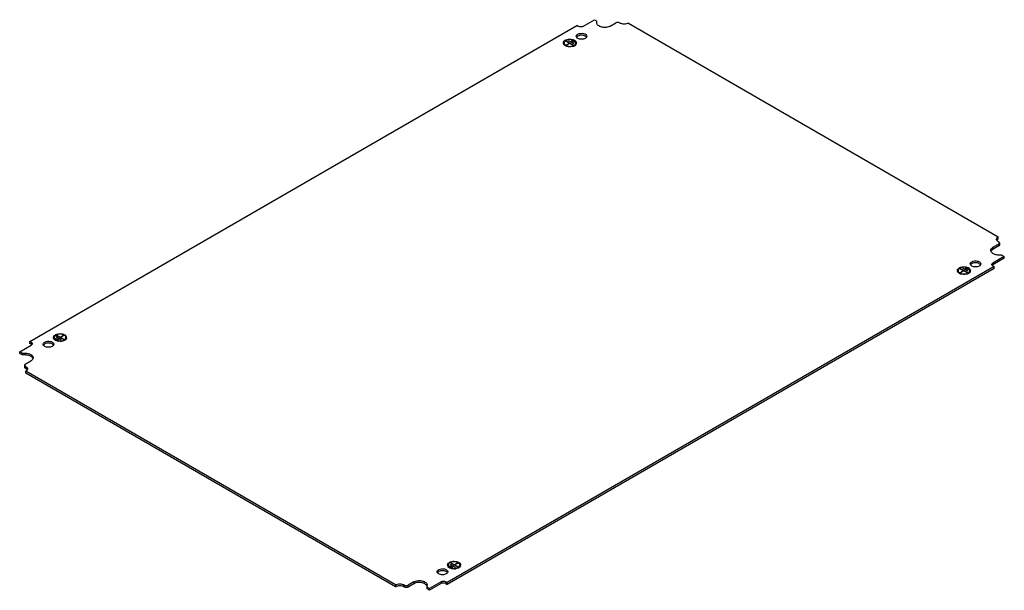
# Model space of a CAD drawing. Header units: millimetres. Extents: x 111 to 862, y 462 to 897.
import ezdxf

# ---------------------------------------------------------------- set-up
doc = ezdxf.new("R2010")
doc.units = ezdxf.units.MM
doc.header["$LTSCALE"] = 88.359088
doc.layers.get('0').update_dxf_attribs({"linetype": 'CONTINUOUS'})

msp = doc.modelspace()

# ---------------------------------------------------------------- linework, layer by layer
at = {"color": 7, "linetype": 'CONTINUOUS'}
for p, q in [((540.76, 891.82), (549.59, 896.92)), ((549.59, 896.92), (551.37, 895.89)), ((551.37, 894.47), (551.37, 895.89)), ((561.62, 892.02), (565.86, 894.47)), ((568.69, 894.47), (569.04, 894.27)), ((575.4, 894.27), (857.54, 731.38)), ((118.97, 651.57), (536.16, 892.43)), ((537.22, 891.82), (536.16, 892.43)), ((526.36, 879.16), (526.36, 878.35)), ((527.67, 880.59), (528.03, 880.79)), ((530.33, 879.06), (527.67, 880.59)), ((527.85, 877.63), (530.33, 879.06)), ((528.03, 880.39), (528.03, 880.79)), ((528.03, 880.79), (533.68, 877.53)), ((530.68, 878.86), (528.2, 877.43)), ((529.97, 880.69), (530.33, 880.9)), ((533.51, 878.65), (529.97, 880.69)), ((530.33, 880.49), (530.33, 880.9)), ((530.33, 880.9), (533.86, 878.86)), ((530.33, 878.65), (530.33, 879.06)), ((533.33, 877.32), (530.68, 878.86)), ((532.09, 880.9), (532.45, 881.1)), ((533.86, 879.88), (532.09, 880.9)), ((532.45, 880.69), (532.45, 881.1)), ((532.45, 881.1), (534.22, 880.08)), ((533.86, 878.86), (533.51, 878.65)), ((534.22, 880.08), (533.86, 879.88)), ((535.36, 879.16), (535.36, 878.35)), ((528.2, 877.43), (527.85, 877.63)), ((533.68, 877.53), (533.33, 877.32)), ((857.54, 729.91), (857.54, 731.38)), ((857.89, 725.87), (853.65, 723.42)), ((857.89, 724.4), (853.65, 721.95)), ((853.65, 721.95), (853.65, 723.42)), ((857.54, 727.7), (857.89, 727.5)), ((858.48, 726.68), (857.89, 727.5)), ((857.89, 725.87), (858.48, 726.68)), ((857.89, 725.87), (857.89, 724.4)), ((858.48, 725.21), (857.89, 724.4)), ((858.48, 726.68), (858.48, 725.21)), ((862.14, 716.48), (853.3, 711.37)), ((862.14, 715.01), (853.3, 709.91)), ((860.36, 717.5), (857.89, 717.5)), ((860.36, 717.5), (862.14, 716.48)), ((862.14, 715.01), (862.14, 716.48)), ((854.36, 708.72), (437.17, 467.86)), ((854.36, 707.25), (437.17, 466.39)), ((828.2, 707.09), (828.55, 707.29)), ((830.85, 705.56), (828.2, 707.09)), ((828.55, 707.29), (834.21, 704.03)), ((828.55, 706.88), (828.55, 707.29)), ((830.49, 707.19), (830.85, 707.39)), ((834.03, 705.15), (830.49, 707.19)), ((830.85, 707.39), (834.38, 705.35)), ((830.85, 706.99), (830.85, 707.39)), ((832.62, 707.39), (832.97, 707.6)), ((834.38, 706.37), (832.62, 707.39)), ((832.97, 707.6), (834.74, 706.58)), ((832.97, 707.19), (832.97, 707.6)), ((834.74, 706.58), (834.38, 706.37)), ((852.57, 710.35), (853.3, 711.37)), ((853.3, 709.91), (853.3, 711.37)), ((853.3, 709.33), (854.36, 708.72)), ((854.36, 707.25), (854.36, 708.72)), ((826.88, 705.66), (826.88, 704.84)), ((828.37, 704.13), (830.85, 705.56)), ((828.73, 703.92), (828.37, 704.13)), ((831.2, 705.35), (828.73, 703.92)), ((830.85, 705.15), (830.85, 705.56)), ((833.85, 703.82), (831.2, 705.35)), ((834.21, 704.03), (833.85, 703.82)), ((834.38, 705.35), (834.03, 705.15)), ((835.88, 705.66), (835.88, 704.84)), ((137.45, 654.63), (137.45, 653.81)), ((138.59, 653.71), (138.94, 653.91)), ((140.36, 652.69), (138.59, 653.71)), ((138.94, 654.93), (139.3, 655.14)), ((142.48, 652.89), (138.94, 654.93)), ((138.94, 653.5), (138.94, 653.91)), ((138.94, 653.91), (140.71, 652.89)), ((139.12, 656.26), (139.47, 656.46)), ((144.78, 652.99), (139.12, 656.26)), ((139.3, 654.73), (139.3, 655.14)), ((139.3, 655.14), (142.83, 653.1)), ((139.47, 656.06), (139.47, 656.46)), ((139.47, 656.46), (142.13, 654.93)), ((142.13, 654.93), (144.6, 656.36)), ((142.13, 654.53), (142.13, 654.93)), ((144.95, 656.16), (142.48, 654.73)), ((142.48, 654.32), (142.48, 654.73)), ((142.48, 654.73), (145.13, 653.2)), ((144.6, 655.95), (144.6, 656.36)), ((144.6, 656.36), (144.95, 656.16)), ((146.45, 654.63), (146.45, 653.81)), ((111.19, 643.81), (120.03, 648.91)), ((118.97, 650.1), (118.97, 651.57)), ((120.03, 650.95), (118.97, 651.57)), ((120.03, 649.48), (118.97, 650.1)), ((120.03, 650.95), (120.03, 649.48)), ((120.03, 650.95), (120.76, 649.93)), ((140.71, 652.89), (140.36, 652.69)), ((142.83, 653.1), (142.48, 652.89)), ((145.13, 653.2), (144.78, 652.99)), ((111.19, 642.34), (111.19, 643.81)), ((112.97, 642.78), (111.19, 643.81)), ((112.97, 641.31), (111.19, 642.34)), ((112.97, 641.31), (112.97, 642.78)), ((112.97, 642.78), (115.43, 642.78)), ((115.43, 641.31), (112.97, 641.31)), ((115.43, 642.78), (115.43, 641.31)), ((115.43, 634.42), (114.85, 633.6)), ((114.85, 633.6), (114.85, 632.13)), ((114.85, 633.6), (115.43, 632.79)), ((115.43, 634.42), (119.68, 636.87)), ((115.43, 631.32), (115.43, 632.79)), ((115.79, 632.58), (115.43, 632.79)), ((115.79, 631.11), (115.43, 631.32)), ((115.79, 632.58), (115.79, 631.11)), ((115.79, 627.44), (115.79, 628.91)), ((397.92, 466.02), (115.79, 628.91)), ((397.92, 464.55), (115.79, 627.44)), ((437.97, 481.12), (437.97, 480.31)), ((439.47, 481.43), (439.82, 481.64)), ((443, 479.39), (439.47, 481.43)), ((439.64, 482.76), (440, 482.96)), ((445.3, 479.49), (439.64, 482.76)), ((439.82, 481.64), (443.35, 479.59)), ((439.82, 481.23), (439.82, 481.64)), ((440, 482.96), (442.65, 481.43)), ((440, 482.55), (440, 482.96)), ((442.65, 481.43), (445.12, 482.86)), ((442.65, 481.02), (442.65, 481.43)), ((445.48, 482.66), (443, 481.23)), ((443, 481.23), (445.65, 479.7)), ((443, 480.82), (443, 481.23)), ((445.12, 482.86), (445.48, 482.66)), ((445.12, 482.45), (445.12, 482.86)), ((446.97, 481.12), (446.97, 480.31)), ((439.11, 480.21), (439.47, 480.41)), ((440.88, 479.19), (439.11, 480.21)), ((439.47, 480.41), (441.23, 479.39)), ((439.47, 480), (439.47, 480.41)), ((441.23, 479.39), (440.88, 479.19)), ((443.35, 479.59), (443, 479.39)), ((445.65, 479.7), (445.3, 479.49)), ((397.92, 466.02), (397.92, 464.55)), ((404.64, 465.82), (404.29, 466.02)), ((404.29, 464.55), (404.29, 466.02)), ((404.64, 465.82), (404.64, 464.35)), ((411.71, 468.27), (407.47, 465.82)), ((411.71, 466.8), (407.47, 464.35)), ((407.47, 464.35), (407.47, 465.82)), ((411.71, 468.27), (411.71, 466.8)), ((421.95, 462.92), (421.95, 465.82)), ((432.57, 468.47), (423.73, 463.37)), ((432.57, 467), (423.73, 461.9)), ((432.57, 468.47), (432.57, 467)), ((436.11, 468.47), (437.17, 467.86)), ((436.11, 467), (436.11, 468.47)), ((436.11, 467), (437.17, 466.39)), ((437.17, 466.39), (437.17, 467.86)), ((404.64, 464.35), (404.29, 464.55)), ((423.73, 463.37), (421.95, 464.39)), ((423.73, 461.9), (421.95, 462.92)), ((423.73, 461.9), (423.73, 463.37))]:
    msp.add_line(p, q, dxfattribs=at)
for centre, radius, start, end in [((527.54, 879.16), 1.69, 168.68577, 187.40616), ((527.62, 878.33), 1.76, 163.78568, 168.48765), ((527.87, 879.16), 1.51, 171.51674, 180.02684), ((529.11, 878.3), 3.05, 130.29311, 132.97334), ((529.52, 877.38), 4.41, 119.96965, 123.807), ((529.71, 877.07), 4.78, 118.16005, 119.9897), ((529.83, 876.85), 5.03, 117.12259, 118.16685), ((529.87, 877.18), 4.41, 116.78167, 119.96927), ((530.84, 874.24), 7.52, 95.59611, 97.29119), ((530.85, 874.1), 7.66, 91.97497, 95.59319), ((531.04, 875.13), 6.61, 75.32471, 76.43835), ((532.86, 878.28), 3.29, 44.8143, 50.82567), ((533.85, 879.16), 1.51, 351.51674, 0.02684), ((533.85, 878.24), 2.02, 22.15806, 29.11193), ((534.05, 879.19), 1.8, 339.62019, 348.61975), ((534.17, 879.16), 1.69, 348.683, 7.40616), ((527.86, 879.26), 2.02, 202.03172, 209.06234), ((530.24, 882.38), 6.02, 248.15264, 248.98246), ((531.43, 882.47), 6.12, 290.68541, 292.35815), ((531.55, 882.17), 5.8, 292.35474, 294.33839), ((531.73, 881.78), 5.37, 294.32722, 297.10399), ((531.96, 881.34), 4.87, 297.10131, 299.97495), ((532.25, 880.84), 4.29, 299.92713, 305.84077), ((857.89, 729.58), 1.67, 195.33016, 202.78923), ((858.03, 727.98), 1.83, 152.01236, 157.22835), ((828.06, 705.66), 1.69, 168.68577, 187.40616), ((829.63, 704.8), 3.05, 130.29311, 132.97334), ((830.04, 703.88), 4.41, 119.96965, 123.807), ((830.23, 703.56), 4.78, 118.16005, 119.9897), ((830.35, 703.34), 5.03, 117.12259, 118.16685), ((830.4, 703.68), 4.41, 116.78167, 119.96927), ((831.36, 700.74), 7.52, 95.59611, 97.29119), ((831.37, 700.6), 7.66, 91.97497, 95.59319), ((831.56, 701.63), 6.61, 75.32471, 76.43835), ((833.38, 704.77), 3.29, 44.8143, 50.82567), ((828.14, 704.83), 1.76, 163.78568, 168.48765), ((828.38, 705.76), 2.02, 202.03172, 209.06234), ((828.39, 705.66), 1.51, 171.51674, 180.02684), ((830.77, 708.88), 6.02, 248.15264, 248.98246), ((831.95, 708.97), 6.12, 290.68541, 292.35815), ((832.08, 708.67), 5.8, 292.35474, 294.33839), ((832.25, 708.28), 5.37, 294.32722, 297.10399), ((832.48, 707.83), 4.87, 297.10131, 299.97495), ((832.77, 707.34), 4.29, 299.92713, 305.84077), ((834.37, 705.66), 1.51, 351.51674, 0.02684), ((834.37, 704.74), 2.02, 22.15806, 29.11193), ((834.58, 705.68), 1.8, 339.62019, 348.61975), ((834.69, 705.66), 1.69, 348.683, 7.40616), ((138.63, 654.63), 1.69, 168.68577, 187.40616), ((138.71, 653.8), 1.76, 163.78568, 168.48765), ((138.95, 654.73), 2.02, 202.03172, 209.06234), ((138.96, 654.63), 1.51, 171.51674, 180.02684), ((140.2, 653.76), 3.05, 130.29311, 132.97334), ((140.85, 652.45), 4.87, 117.10131, 119.97495), ((140.77, 653), 4, 119.97962, 123.12843), ((141.07, 652.01), 5.37, 114.32722, 117.10399), ((141.04, 652.51), 4.56, 114.77087, 119.92117), ((141.3, 651.98), 5.15, 112.6367, 114.83422), ((143.52, 653.55), 3.32, 50.2935, 53.64023), ((144.94, 654.63), 1.51, 351.51674, 0.02684), ((144.94, 653.71), 2.02, 22.15806, 29.11193), ((145.15, 654.65), 1.8, 339.62019, 348.61975), ((145.26, 654.63), 1.69, 348.683, 7.40616), ((139.95, 655.51), 3.29, 224.8143, 230.82567), ((140.62, 656.42), 4.43, 237.1042, 238.43431), ((140.81, 656.73), 4.78, 238.46419, 242.13872), ((141.84, 659.51), 7.76, 257.57717, 260.03056), ((141.95, 660.34), 8.6, 271.34974, 272.36407), ((141.96, 660.2), 8.46, 272.35568, 276.86278), ((142.78, 657.33), 5.46, 294.34023, 296.08602), ((142.89, 657.11), 5.21, 296.09144, 297.12268), ((142.98, 656.94), 5.03, 297.12259, 298.16685), ((143.1, 656.72), 4.78, 298.16005, 299.9897), ((143.28, 656.4), 4.41, 299.96965, 303.807), ((115.29, 629.18), 1.83, 22.77462, 27.98747), ((439.16, 481.13), 1.69, 168.68577, 187.40616), ((439.23, 480.29), 1.76, 163.78568, 168.48765), ((439.48, 481.13), 1.51, 171.51674, 180.02684), ((440.72, 480.26), 3.05, 130.29311, 132.97334), ((441.37, 478.95), 4.87, 117.10131, 119.97495), ((441.29, 479.5), 4, 119.97962, 123.12843), ((441.6, 478.5), 5.37, 114.32722, 117.10399), ((441.57, 479.01), 4.56, 114.77087, 119.92117), ((441.82, 478.47), 5.15, 112.6367, 114.83422), ((444.05, 480.05), 3.32, 50.2935, 53.64023), ((445.46, 481.12), 1.51, 351.51674, 0.02684), ((445.46, 480.2), 2.02, 22.15806, 29.11193), ((445.67, 481.15), 1.8, 339.62019, 348.61975), ((445.79, 481.12), 1.69, 348.683, 7.40616), ((439.47, 481.23), 2.02, 202.03172, 209.06234), ((440.47, 482.01), 3.29, 224.8143, 230.82567), ((441.14, 482.92), 4.43, 237.1042, 238.43431), ((441.33, 483.22), 4.78, 238.46419, 242.13872), ((442.36, 486), 7.76, 257.57717, 260.03056), ((442.47, 486.84), 8.6, 271.34974, 272.36407), ((442.48, 486.68), 8.44, 272.35176, 277.46392), ((443.31, 483.83), 5.46, 294.34023, 296.08602), ((443.42, 483.61), 5.21, 296.09144, 297.12268), ((443.5, 483.44), 5.03, 297.12259, 298.16685), ((443.62, 483.22), 4.78, 298.16005, 299.9897), ((443.8, 482.9), 4.41, 299.96965, 303.807), ((414.74, 461.53), 6.07, 114.95014, 119.92665), ((400.18, 460.62), 4.53, 115.32178, 119.93755), ((402.03, 460.62), 4.53, 60.06285, 64.67813)]:
    msp.add_arc(centre, radius, start, end, dxfattribs=at)
for points, knots in [([(561.62, 892.02), (560.69, 891.49), (558.47, 890.88), (555.66, 891.03), (553.6, 891.71), (552.4, 892.45), (551.58, 893.38), (551.37, 894.12), (551.37, 894.47)], [0, 0, 0, 0, 0.269903, 0.561318, 0.695448, 0.813116, 0.912861, 1, 1, 1, 1]), ([(568.69, 894.47), (568.27, 894.71), (567.27, 894.9), (566.28, 894.71), (565.86, 894.47)], [0, 0, 0, 0, 0.500001, 1, 1, 1, 1]), ([(575.4, 894.27), (574.46, 893.72), (572.22, 893.29), (569.98, 893.72), (569.04, 894.27)], [0, 0, 0, 0, 0.5, 1, 1, 1, 1]), ([(536.87, 885.9), (537.49, 886.25), (538.96, 886.65), (540.83, 886.56), (542.21, 886.1), (543.2, 885.52), (543.69, 884.75), (543.7, 884.26)], [0, 0, 0, 0, 0.271119, 0.563792, 0.698525, 0.816713, 1, 1, 1, 1]), ([(540.76, 891.82), (540.23, 891.51), (538.99, 891.27), (537.74, 891.51), (537.22, 891.82)], [0, 0, 0, 0, 0.499999, 1, 1, 1, 1]), ([(525.89, 879.49), (525.92, 879.64), (526.13, 880.27), (526.64, 880.76), (527.07, 881.05)], [0, 0, 0, 0, 0.224414, 1, 1, 1, 1]), ([(526.36, 879.16), (526.36, 879.03), (526.43, 878.45), (526.82, 877.96), (527.16, 877.68)], [0, 0, 0, 0, 0.230337, 1, 1, 1, 1]), ([(526.83, 880.33), (526.77, 880.26), (526.56, 879.98), (526.41, 879.64), (526.37, 879.39)], [0, 0, 0, 0, 0.268799, 1, 1, 1, 1]), ([(527.54, 881.32), (528.46, 881.79), (530.58, 882.23), (532.72, 881.93), (533.71, 881.53)], [0, 0, 0, 0, 0.493467, 1, 1, 1, 1]), ([(529.88, 881.7), (529.7, 881.67), (529.02, 881.56), (528.35, 881.35), (527.89, 881.12)], [0, 0, 0, 0, 0.263772, 1, 1, 1, 1]), ([(534.55, 880.64), (534.48, 880.71), (534.14, 880.96), (533.75, 881.16), (533.45, 881.28)], [0, 0, 0, 0, 0.233838, 1, 1, 1, 1]), ([(533.71, 881.53), (533.83, 881.49), (534.26, 881.3), (534.67, 881.05), (534.94, 880.83)], [0, 0, 0, 0, 0.266265, 1, 1, 1, 1]), ([(534.04, 877.32), (534.21, 877.43), (534.79, 877.81), (535.27, 878.44), (535.34, 878.94)], [0, 0, 0, 0, 0.290194, 1, 1, 1, 1]), ([(535.36, 879.16), (535.36, 879.29), (535.28, 879.87), (534.89, 880.36), (534.55, 880.64)], [0, 0, 0, 0, 0.230337, 1, 1, 1, 1]), ([(535.62, 879.23), (535.58, 879.3), (535.4, 879.58), (535.16, 879.83), (534.96, 879.99)], [0, 0, 0, 0, 0.235222, 1, 1, 1, 1]), ([(535.2, 880.6), (535.28, 880.51), (535.59, 880.16), (535.8, 879.71), (535.84, 879.38)], [0, 0, 0, 0, 0.272873, 1, 1, 1, 1]), ([(536.88, 882.63), (536.54, 882.82), (535.97, 883.25), (535.7, 883.95), (535.7, 884.26)], [0, 0, 0, 0, 0.551088, 1, 1, 1, 1]), ([(535.89, 884.98), (535.94, 885.07), (536.2, 885.44), (536.57, 885.72), (536.87, 885.9)], [0, 0, 0, 0, 0.226912, 1, 1, 1, 1]), ([(536.87, 884.43), (536.79, 884.39), (536.53, 884.22), (536.28, 884.02), (536.13, 883.84)], [0, 0, 0, 0, 0.265863, 1, 1, 1, 1]), ([(542.53, 884.42), (541.7, 884.91), (539.7, 885.3), (537.71, 884.91), (536.87, 884.43)], [0, 0, 0, 0, 0.499704, 1, 1, 1, 1]), ([(542.52, 882.63), (541.69, 882.15), (539.7, 881.76), (537.72, 882.14), (536.88, 882.63)], [0, 0, 0, 0, 0.499765, 1, 1, 1, 1]), ([(543.26, 883.22), (543.21, 883.16), (542.99, 882.94), (542.73, 882.75), (542.52, 882.63)], [0, 0, 0, 0, 0.234742, 1, 1, 1, 1]), ([(543.45, 883.59), (543.4, 883.67), (543.15, 884), (542.81, 884.26), (542.53, 884.42)], [0, 0, 0, 0, 0.228383, 1, 1, 1, 1]), ([(543.7, 884.26), (543.7, 884.17), (543.66, 883.79), (543.45, 883.44), (543.26, 883.22)], [0, 0, 0, 0, 0.236947, 1, 1, 1, 1]), ([(526.77, 877.5), (526.7, 877.55), (526.44, 877.78), (526.22, 878.06), (526.09, 878.28)], [0, 0, 0, 0, 0.267121, 1, 1, 1, 1]), ([(526.66, 877.41), (526.61, 877.48), (526.44, 877.77), (526.36, 878.1), (526.36, 878.35)], [0, 0, 0, 0, 0.264434, 1, 1, 1, 1]), ([(527.16, 877.68), (528.05, 876.94), (530.52, 876.32), (532.98, 876.71), (534.04, 877.32)], [0, 0, 0, 0, 0.487038, 1, 1, 1, 1]), ([(530.01, 876.32), (529.84, 876.33), (529.18, 876.42), (528.54, 876.58), (528.09, 876.76)], [0, 0, 0, 0, 0.259283, 1, 1, 1, 1]), ([(533.59, 876.75), (533.32, 876.64), (532.16, 876.3), (530.92, 876.23), (530.01, 876.32)], [0, 0, 0, 0, 0.238716, 1, 1, 1, 1]), ([(535.36, 878.35), (535.36, 878.22), (535.29, 877.71), (534.97, 877.25), (534.68, 876.98)], [0, 0, 0, 0, 0.232901, 1, 1, 1, 1]), ([(535.62, 878.29), (535.58, 878.2), (535.35, 877.85), (535.03, 877.55), (534.76, 877.36)], [0, 0, 0, 0, 0.231516, 1, 1, 1, 1]), ([(856.22, 729.54), (856.22, 729.82), (856.34, 730.21), (856.55, 730.52), (856.62, 730.6)], [0, 0, 0, 0, 0.731751, 1, 1, 1, 1]), ([(857.54, 727.7), (857.4, 727.79), (856.92, 728.1), (856.51, 728.55), (856.35, 728.93)], [0, 0, 0, 0, 0.28091, 1, 1, 1, 1]), ([(857.54, 729.91), (857.44, 729.85), (857.09, 729.63), (856.77, 729.34), (856.59, 729.1)], [0, 0, 0, 0, 0.270205, 1, 1, 1, 1]), ([(856.62, 730.6), (856.67, 730.68), (856.94, 730.98), (857.27, 731.22), (857.54, 731.38)], [0, 0, 0, 0, 0.23169, 1, 1, 1, 1]), ([(851.89, 720.97), (851.89, 721.14), (851.98, 721.86), (852.45, 722.49), (852.86, 722.86)], [0, 0, 0, 0, 0.231778, 1, 1, 1, 1]), ([(852.81, 719.13), (852.67, 719.26), (852.19, 719.76), (851.89, 720.47), (851.89, 720.97)], [0, 0, 0, 0, 0.278748, 1, 1, 1, 1]), ([(853.65, 721.95), (853.51, 721.87), (853.02, 721.55), (852.57, 721.14), (852.33, 720.79)], [0, 0, 0, 0, 0.271559, 1, 1, 1, 1]), ([(857.89, 717.5), (856.91, 717.5), (855.1, 717.75), (853.42, 718.57), (852.81, 719.13)], [0, 0, 0, 0, 0.54203, 1, 1, 1, 1]), ([(826.41, 705.99), (826.44, 706.14), (826.65, 706.77), (827.17, 707.26), (827.59, 707.54)], [0, 0, 0, 0, 0.224414, 1, 1, 1, 1]), ([(827.36, 706.82), (827.29, 706.75), (827.08, 706.48), (826.93, 706.14), (826.89, 705.88)], [0, 0, 0, 0, 0.268799, 1, 1, 1, 1]), ([(828.06, 707.82), (828.98, 708.29), (831.1, 708.73), (833.24, 708.43), (834.23, 708.03)], [0, 0, 0, 0, 0.493467, 1, 1, 1, 1]), ([(830.4, 708.2), (830.22, 708.17), (829.54, 708.06), (828.87, 707.84), (828.41, 707.61)], [0, 0, 0, 0, 0.263772, 1, 1, 1, 1]), ([(835.07, 707.14), (835, 707.2), (834.66, 707.46), (834.28, 707.66), (833.97, 707.78)], [0, 0, 0, 0, 0.233838, 1, 1, 1, 1]), ([(834.23, 708.03), (834.35, 707.98), (834.78, 707.79), (835.19, 707.55), (835.46, 707.33)], [0, 0, 0, 0, 0.266265, 1, 1, 1, 1]), ([(835.88, 705.66), (835.88, 705.79), (835.8, 706.37), (835.41, 706.86), (835.07, 707.14)], [0, 0, 0, 0, 0.230337, 1, 1, 1, 1]), ([(836.14, 705.72), (836.1, 705.79), (835.92, 706.08), (835.68, 706.32), (835.48, 706.49)], [0, 0, 0, 0, 0.235222, 1, 1, 1, 1]), ([(835.72, 707.09), (835.81, 707), (836.11, 706.66), (836.32, 706.21), (836.36, 705.87)], [0, 0, 0, 0, 0.272873, 1, 1, 1, 1]), ([(837.4, 709.12), (837.07, 709.31), (836.49, 709.75), (836.22, 710.45), (836.22, 710.76)], [0, 0, 0, 0, 0.551088, 1, 1, 1, 1]), ([(836.41, 711.48), (836.46, 711.57), (836.72, 711.94), (837.09, 712.22), (837.39, 712.4)], [0, 0, 0, 0, 0.226912, 1, 1, 1, 1]), ([(837.39, 710.93), (837.32, 710.88), (837.05, 710.72), (836.8, 710.51), (836.65, 710.34)], [0, 0, 0, 0, 0.265863, 1, 1, 1, 1]), ([(837.39, 712.4), (838.01, 712.75), (839.49, 713.15), (841.36, 713.06), (842.73, 712.6), (843.72, 712.02), (844.22, 711.25), (844.22, 710.76)], [0, 0, 0, 0, 0.271119, 0.563792, 0.698525, 0.816713, 1, 1, 1, 1]), ([(843.06, 710.92), (842.22, 711.41), (840.22, 711.79), (838.23, 711.41), (837.39, 710.93)], [0, 0, 0, 0, 0.499704, 1, 1, 1, 1]), ([(843.05, 709.13), (842.21, 708.65), (840.22, 708.26), (838.24, 708.64), (837.4, 709.12)], [0, 0, 0, 0, 0.499765, 1, 1, 1, 1]), ([(843.78, 709.72), (843.73, 709.66), (843.51, 709.43), (843.25, 709.25), (843.05, 709.13)], [0, 0, 0, 0, 0.234742, 1, 1, 1, 1]), ([(843.97, 710.09), (843.92, 710.17), (843.67, 710.5), (843.33, 710.76), (843.06, 710.92)], [0, 0, 0, 0, 0.228383, 1, 1, 1, 1]), ([(844.22, 710.76), (844.22, 710.67), (844.18, 710.29), (843.98, 709.93), (843.78, 709.72)], [0, 0, 0, 0, 0.236947, 1, 1, 1, 1]), ([(852.87, 709.66), (852.82, 709.71), (852.66, 709.91), (852.57, 710.17), (852.57, 710.35)], [0, 0, 0, 0, 0.274698, 1, 1, 1, 1]), ([(827.29, 703.99), (827.22, 704.05), (826.96, 704.28), (826.74, 704.56), (826.62, 704.78)], [0, 0, 0, 0, 0.267121, 1, 1, 1, 1]), ([(826.88, 705.66), (826.88, 705.53), (826.95, 704.95), (827.34, 704.46), (827.68, 704.18)], [0, 0, 0, 0, 0.230337, 1, 1, 1, 1]), ([(827.18, 703.91), (827.13, 703.98), (826.96, 704.27), (826.88, 704.6), (826.88, 704.84)], [0, 0, 0, 0, 0.264434, 1, 1, 1, 1]), ([(827.68, 704.18), (828.57, 703.44), (831.04, 702.81), (833.5, 703.21), (834.56, 703.82)], [0, 0, 0, 0, 0.487038, 1, 1, 1, 1]), ([(830.53, 702.81), (830.36, 702.83), (829.71, 702.92), (829.06, 703.08), (828.61, 703.26)], [0, 0, 0, 0, 0.259283, 1, 1, 1, 1]), ([(834.11, 703.24), (833.84, 703.14), (832.68, 702.79), (831.44, 702.72), (830.53, 702.81)], [0, 0, 0, 0, 0.238716, 1, 1, 1, 1]), ([(834.56, 703.82), (834.74, 703.92), (835.32, 704.31), (835.79, 704.94), (835.86, 705.44)], [0, 0, 0, 0, 0.290194, 1, 1, 1, 1]), ([(835.88, 704.84), (835.88, 704.72), (835.82, 704.2), (835.49, 703.75), (835.21, 703.48)], [0, 0, 0, 0, 0.232901, 1, 1, 1, 1]), ([(836.14, 704.79), (836.1, 704.7), (835.87, 704.34), (835.55, 704.05), (835.29, 703.86)], [0, 0, 0, 0, 0.231516, 1, 1, 1, 1]), ([(136.98, 654.96), (137.01, 655.12), (137.27, 655.84), (137.9, 656.37), (138.41, 656.67)], [0, 0, 0, 0, 0.220824, 1, 1, 1, 1]), ([(137.45, 654.63), (137.45, 654.5), (137.53, 653.92), (137.91, 653.43), (138.25, 653.15)], [0, 0, 0, 0, 0.230337, 1, 1, 1, 1]), ([(137.75, 652.88), (137.7, 652.95), (137.54, 653.23), (137.45, 653.57), (137.45, 653.81)], [0, 0, 0, 0, 0.264434, 1, 1, 1, 1]), ([(138.12, 655.99), (138.03, 655.91), (137.73, 655.59), (137.51, 655.17), (137.47, 654.85)], [0, 0, 0, 0, 0.275234, 1, 1, 1, 1]), ([(138.86, 656.9), (139.88, 657.36), (142.12, 657.71), (144.36, 657.27), (145.33, 656.76)], [0, 0, 0, 0, 0.50458, 1, 1, 1, 1]), ([(144.55, 656.75), (143.72, 657.08), (141.93, 657.37), (140.13, 657.07), (139.31, 656.73)], [0, 0, 0, 0, 0.500445, 1, 1, 1, 1]), ([(145.13, 652.79), (145.31, 652.89), (145.89, 653.28), (146.36, 653.91), (146.43, 654.4)], [0, 0, 0, 0, 0.290194, 1, 1, 1, 1]), ([(146.45, 654.63), (146.45, 654.76), (146.37, 655.33), (145.98, 655.83), (145.65, 656.11)], [0, 0, 0, 0, 0.230337, 1, 1, 1, 1]), ([(146.72, 653.76), (146.66, 653.66), (146.4, 653.26), (146.04, 652.94), (145.74, 652.74)], [0, 0, 0, 0, 0.229704, 1, 1, 1, 1]), ([(146.45, 653.81), (146.45, 653.71), (146.41, 653.29), (146.19, 652.89), (145.97, 652.65)], [0, 0, 0, 0, 0.237399, 1, 1, 1, 1]), ([(146.03, 656.29), (146.16, 656.19), (146.58, 655.8), (146.88, 655.25), (146.93, 654.84)], [0, 0, 0, 0, 0.279702, 1, 1, 1, 1]), ([(120.76, 649.93), (120.76, 649.75), (120.67, 649.49), (120.5, 649.29), (120.45, 649.24)], [0, 0, 0, 0, 0.725302, 1, 1, 1, 1]), ([(130.29, 647.88), (129.96, 648.08), (129.39, 648.51), (129.11, 649.21), (129.11, 649.52)], [0, 0, 0, 0, 0.551088, 1, 1, 1, 1]), ([(129.31, 650.24), (129.36, 650.33), (129.61, 650.7), (129.98, 650.98), (130.28, 651.16)], [0, 0, 0, 0, 0.226912, 1, 1, 1, 1]), ([(130.28, 649.69), (130.21, 649.65), (129.94, 649.48), (129.7, 649.27), (129.55, 649.1)], [0, 0, 0, 0, 0.265863, 1, 1, 1, 1]), ([(130.28, 651.16), (130.9, 651.51), (132.38, 651.91), (134.25, 651.82), (135.62, 651.36), (136.61, 650.78), (137.11, 650.01), (137.11, 649.52)], [0, 0, 0, 0, 0.271119, 0.563792, 0.698525, 0.816713, 1, 1, 1, 1]), ([(135.95, 649.68), (135.11, 650.17), (133.12, 650.56), (131.12, 650.17), (130.28, 649.69)], [0, 0, 0, 0, 0.499704, 1, 1, 1, 1]), ([(135.94, 647.89), (135.1, 647.41), (133.12, 647.02), (131.13, 647.4), (130.29, 647.88)], [0, 0, 0, 0, 0.499765, 1, 1, 1, 1]), ([(136.68, 648.48), (136.63, 648.42), (136.41, 648.2), (136.15, 648.01), (135.94, 647.89)], [0, 0, 0, 0, 0.234742, 1, 1, 1, 1]), ([(136.86, 648.85), (136.81, 648.93), (136.56, 649.26), (136.23, 649.52), (135.95, 649.68)], [0, 0, 0, 0, 0.228383, 1, 1, 1, 1]), ([(137.11, 649.52), (137.11, 649.43), (137.07, 649.05), (136.87, 648.7), (136.68, 648.48)], [0, 0, 0, 0, 0.236947, 1, 1, 1, 1]), ([(138.25, 653.15), (139.14, 652.4), (141.62, 651.78), (144.07, 652.18), (145.13, 652.79)], [0, 0, 0, 0, 0.487038, 1, 1, 1, 1]), ([(145.04, 652.36), (144.88, 652.29), (144.22, 652.02), (143.51, 651.87), (142.97, 651.8)], [0, 0, 0, 0, 0.237062, 1, 1, 1, 1]), ([(115.43, 642.78), (116.2, 642.78), (117.68, 642.62), (119.61, 641.92), (121.02, 640.83), (121.43, 639.79), (121.43, 639.32)], [0, 0, 0, 0, 0.307472, 0.584904, 0.813522, 1, 1, 1, 1]), ([(120.52, 639.69), (119.91, 640.25), (118.22, 641.07), (116.41, 641.31), (115.43, 641.31)], [0, 0, 0, 0, 0.45797, 1, 1, 1, 1]), ([(121.23, 638.74), (121.19, 638.82), (121.01, 639.17), (120.74, 639.48), (120.52, 639.69)], [0, 0, 0, 0, 0.235713, 1, 1, 1, 1]), ([(121.43, 639.32), (121.43, 639.19), (121.38, 638.65), (121.11, 638.14), (120.85, 637.83)], [0, 0, 0, 0, 0.238322, 1, 1, 1, 1]), ([(115.43, 631.32), (115.36, 631.36), (115.12, 631.52), (114.91, 631.77), (114.87, 631.98)], [0, 0, 0, 0, 0.286924, 1, 1, 1, 1]), ([(116.74, 630.3), (116.68, 630.38), (116.41, 630.7), (116.07, 630.95), (115.79, 631.11)], [0, 0, 0, 0, 0.230907, 1, 1, 1, 1]), ([(120.85, 637.83), (120.77, 637.74), (120.43, 637.36), (120.01, 637.06), (119.68, 636.87)], [0, 0, 0, 0, 0.233108, 1, 1, 1, 1]), ([(116.74, 629.72), (116.68, 629.64), (116.41, 629.32), (116.07, 629.07), (115.79, 628.91)], [0, 0, 0, 0, 0.230908, 1, 1, 1, 1]), ([(437.5, 481.46), (437.54, 481.62), (437.8, 482.34), (438.42, 482.87), (438.94, 483.17)], [0, 0, 0, 0, 0.220824, 1, 1, 1, 1]), ([(437.97, 481.12), (437.97, 480.99), (438.05, 480.42), (438.44, 479.93), (438.77, 479.64)], [0, 0, 0, 0, 0.230337, 1, 1, 1, 1]), ([(438.64, 482.49), (438.55, 482.41), (438.25, 482.09), (438.04, 481.67), (437.99, 481.35)], [0, 0, 0, 0, 0.275234, 1, 1, 1, 1]), ([(439.38, 483.4), (440.4, 483.85), (442.64, 484.21), (444.88, 483.76), (445.85, 483.25)], [0, 0, 0, 0, 0.50458, 1, 1, 1, 1]), ([(445.07, 483.25), (444.25, 483.58), (442.45, 483.87), (440.65, 483.57), (439.83, 483.23)], [0, 0, 0, 0, 0.500445, 1, 1, 1, 1]), ([(445.65, 479.29), (445.83, 479.39), (446.41, 479.78), (446.88, 480.41), (446.95, 480.9)], [0, 0, 0, 0, 0.290194, 1, 1, 1, 1]), ([(446.97, 481.12), (446.97, 481.26), (446.89, 481.83), (446.51, 482.32), (446.17, 482.61)], [0, 0, 0, 0, 0.230337, 1, 1, 1, 1]), ([(446.55, 482.79), (446.68, 482.69), (447.1, 482.3), (447.4, 481.75), (447.46, 481.34)], [0, 0, 0, 0, 0.279702, 1, 1, 1, 1]), ([(430.81, 474.38), (430.48, 474.57), (429.91, 475.01), (429.63, 475.71), (429.63, 476.02)], [0, 0, 0, 0, 0.551088, 1, 1, 1, 1]), ([(429.83, 476.74), (429.88, 476.83), (430.13, 477.2), (430.5, 477.48), (430.8, 477.65)], [0, 0, 0, 0, 0.226912, 1, 1, 1, 1]), ([(430.8, 476.19), (430.73, 476.14), (430.46, 475.98), (430.22, 475.77), (430.07, 475.6)], [0, 0, 0, 0, 0.265863, 1, 1, 1, 1]), ([(430.8, 477.65), (431.42, 478.01), (432.9, 478.41), (434.77, 478.32), (436.15, 477.86), (437.13, 477.27), (437.63, 476.51), (437.63, 476.02)], [0, 0, 0, 0, 0.271119, 0.563792, 0.698525, 0.816713, 1, 1, 1, 1]), ([(436.47, 476.18), (435.63, 476.67), (433.64, 477.05), (431.65, 476.67), (430.8, 476.19)], [0, 0, 0, 0, 0.499704, 1, 1, 1, 1]), ([(436.46, 474.39), (435.62, 473.91), (433.64, 473.52), (431.65, 473.9), (430.81, 474.38)], [0, 0, 0, 0, 0.499765, 1, 1, 1, 1]), ([(437.2, 474.97), (437.15, 474.92), (436.93, 474.69), (436.67, 474.51), (436.46, 474.39)], [0, 0, 0, 0, 0.234742, 1, 1, 1, 1]), ([(437.39, 475.35), (437.34, 475.43), (437.09, 475.76), (436.75, 476.02), (436.47, 476.18)], [0, 0, 0, 0, 0.228383, 1, 1, 1, 1]), ([(437.63, 476.02), (437.63, 475.93), (437.59, 475.55), (437.39, 475.19), (437.2, 474.97)], [0, 0, 0, 0, 0.236947, 1, 1, 1, 1]), ([(438.27, 479.37), (438.22, 479.45), (438.06, 479.73), (437.97, 480.07), (437.97, 480.31)], [0, 0, 0, 0, 0.264434, 1, 1, 1, 1]), ([(438.77, 479.64), (439.67, 478.9), (442.14, 478.28), (444.6, 478.68), (445.65, 479.29)], [0, 0, 0, 0, 0.487038, 1, 1, 1, 1]), ([(445.56, 478.85), (445.41, 478.79), (444.77, 478.53), (444.1, 478.38), (443.58, 478.31)], [0, 0, 0, 0, 0.237338, 1, 1, 1, 1]), ([(447.24, 480.25), (447.19, 480.16), (446.93, 479.76), (446.56, 479.44), (446.26, 479.24)], [0, 0, 0, 0, 0.229704, 1, 1, 1, 1]), ([(446.97, 480.31), (446.97, 480.21), (446.93, 479.78), (446.71, 479.39), (446.5, 479.15)], [0, 0, 0, 0, 0.237399, 1, 1, 1, 1]), ([(397.92, 466.02), (398.87, 466.57), (401.11, 467), (403.34, 466.57), (404.29, 466.02)], [0, 0, 0, 0, 0.5, 1, 1, 1, 1]), ([(404.64, 465.82), (405.06, 465.57), (406.05, 465.38), (407.05, 465.57), (407.47, 465.82)], [0, 0, 0, 0, 0.500001, 1, 1, 1, 1]), ([(411.71, 468.27), (412.64, 468.8), (414.86, 469.4), (417.66, 469.26), (419.72, 468.57), (420.93, 467.84), (421.75, 466.91), (421.95, 466.16), (421.95, 465.82)], [0, 0, 0, 0, 0.269903, 0.561318, 0.695448, 0.813116, 0.912861, 1, 1, 1, 1]), ([(421.61, 465.5), (421.3, 466.01), (420.23, 466.91), (417.44, 467.94), (414.94, 467.9), (413.37, 467.47)], [0, 0, 0, 0, 0.201632, 0.450658, 1, 1, 1, 1]), ([(432.57, 468.47), (433.1, 468.77), (434.34, 469.01), (435.58, 468.77), (436.11, 468.47)], [0, 0, 0, 0, 0.499999, 1, 1, 1, 1]), ([(436.11, 467), (435.58, 467.3), (434.34, 467.54), (433.1, 467.3), (432.57, 467)], [0, 0, 0, 0, 0.500001, 1, 1, 1, 1]), ([(403.96, 464.72), (403.08, 465.14), (401.11, 465.49), (399.13, 465.14), (398.25, 464.72)], [0, 0, 0, 0, 0.5, 1, 1, 1, 1]), ([(407.47, 464.35), (407.05, 464.1), (406.05, 463.91), (405.06, 464.1), (404.64, 464.35)], [0, 0, 0, 0, 0.499999, 1, 1, 1, 1]), ([(421.95, 464.35), (421.95, 464.64), (421.86, 465.05), (421.67, 465.41), (421.61, 465.5)], [0, 0, 0, 0, 0.737133, 1, 1, 1, 1])]:
    msp.add_open_spline(points, degree=3, knots=knots, dxfattribs=at)
for points in [[(525.99, 878.51), (525.93, 878.65), (525.89, 878.8), (525.87, 878.95)], [(526.1, 879.24), (526.03, 879.11), (525.97, 878.97), (525.93, 878.82)], [(527.03, 880.53), (526.96, 880.46), (526.9, 880.4), (526.83, 880.33)], [(527.67, 881), (527.48, 880.89), (527.3, 880.76), (527.14, 880.62)], [(532.59, 881.56), (531.94, 881.72), (531.26, 881.78), (530.59, 881.75)], [(533.45, 881.28), (533.21, 881.38), (532.97, 881.46), (532.71, 881.53)], [(535.7, 884.26), (535.7, 884.51), (535.77, 884.76), (535.89, 884.98)], [(536.13, 883.84), (536.06, 883.76), (536, 883.68), (535.94, 883.59)], [(527.48, 877.03), (527.23, 877.17), (526.99, 877.32), (526.77, 877.5)], [(528, 876.79), (527.83, 876.86), (527.65, 876.94), (527.48, 877.03)], [(535.75, 878.56), (535.71, 878.47), (535.67, 878.38), (535.62, 878.29)], [(856.28, 729.14), (856.24, 729.27), (856.22, 729.41), (856.22, 729.54)], [(856.59, 729.1), (856.53, 729.01), (856.47, 728.93), (856.42, 728.83)], [(852.86, 722.86), (853.1, 723.07), (853.37, 723.26), (853.65, 723.42)], [(827.55, 707.03), (827.48, 706.96), (827.42, 706.89), (827.36, 706.82)], [(828.2, 707.5), (828.01, 707.39), (827.82, 707.26), (827.66, 707.12)], [(833.11, 708.06), (832.46, 708.21), (831.78, 708.28), (831.11, 708.25)], [(833.97, 707.78), (833.73, 707.88), (833.49, 707.96), (833.24, 708.03)], [(836.22, 710.76), (836.22, 711.01), (836.29, 711.26), (836.41, 711.48)], [(836.65, 710.34), (836.58, 710.26), (836.52, 710.18), (836.46, 710.09)], [(853.3, 709.33), (853.14, 709.42), (853, 709.53), (852.87, 709.66)], [(853.3, 709.91), (853.18, 709.84), (853.07, 709.76), (852.97, 709.67)], [(826.51, 705), (826.45, 705.14), (826.41, 705.29), (826.39, 705.44)], [(826.63, 705.74), (826.55, 705.61), (826.49, 705.47), (826.45, 705.32)], [(828, 703.53), (827.75, 703.66), (827.51, 703.82), (827.29, 703.99)], [(828.53, 703.29), (828.35, 703.36), (828.17, 703.44), (828, 703.53)], [(836.27, 705.06), (836.23, 704.96), (836.19, 704.87), (836.14, 704.79)], [(137.08, 653.97), (137.02, 654.11), (136.98, 654.26), (136.96, 654.41)], [(137.2, 654.71), (137.12, 654.58), (137.06, 654.43), (137.02, 654.29)], [(137.61, 653.19), (137.45, 653.36), (137.3, 653.54), (137.19, 653.75)], [(138.58, 656.35), (138.46, 656.27), (138.34, 656.18), (138.23, 656.09)], [(145.16, 656.45), (144.96, 656.56), (144.76, 656.66), (144.55, 656.75)], [(145.49, 656.23), (145.39, 656.31), (145.27, 656.38), (145.16, 656.45)], [(145.33, 656.76), (145.58, 656.62), (145.81, 656.47), (146.03, 656.29)], [(146.84, 654.02), (146.8, 653.93), (146.76, 653.84), (146.72, 653.76)], [(120.36, 649.25), (120.26, 649.34), (120.15, 649.42), (120.03, 649.48)], [(120.45, 649.24), (120.33, 649.11), (120.18, 649), (120.03, 648.91)], [(129.11, 649.52), (129.11, 649.77), (129.19, 650.02), (129.31, 650.24)], [(129.55, 649.1), (129.48, 649.02), (129.41, 648.94), (129.36, 648.85)], [(138.22, 652.71), (138.1, 652.78), (137.98, 652.87), (137.87, 652.96)], [(139.1, 652.26), (138.92, 652.33), (138.74, 652.41), (138.57, 652.5)], [(140.17, 651.93), (139.8, 652.01), (139.44, 652.12), (139.1, 652.26)], [(142.16, 651.74), (141.6, 651.73), (141.04, 651.77), (140.49, 651.87)], [(114.87, 631.98), (114.85, 632.03), (114.85, 632.08), (114.85, 632.13)], [(115.79, 632.58), (116.02, 632.45), (116.24, 632.29), (116.44, 632.11)], [(116.44, 632.11), (116.53, 632.01), (116.63, 631.91), (116.71, 631.81)], [(116.71, 631.81), (116.86, 631.61), (116.98, 631.39), (117.05, 631.15)], [(117.05, 631.15), (117.09, 631.02), (117.1, 630.88), (117.1, 630.75)], [(116.91, 630.04), (116.86, 630.13), (116.8, 630.22), (116.74, 630.3)], [(116.98, 630.13), (116.92, 629.99), (116.83, 629.85), (116.74, 629.72)], [(117.1, 630.75), (117.1, 630.54), (117.06, 630.33), (116.98, 630.13)], [(437.6, 480.47), (437.54, 480.61), (437.5, 480.76), (437.49, 480.91)], [(437.72, 481.2), (437.64, 481.07), (437.58, 480.93), (437.54, 480.79)], [(439.1, 482.85), (438.98, 482.77), (438.86, 482.68), (438.75, 482.59)], [(445.68, 482.95), (445.48, 483.06), (445.28, 483.16), (445.07, 483.25)], [(446.01, 482.73), (445.91, 482.81), (445.8, 482.88), (445.68, 482.95)], [(445.85, 483.25), (446.1, 483.12), (446.34, 482.97), (446.55, 482.79)], [(429.63, 476.02), (429.63, 476.27), (429.71, 476.52), (429.83, 476.74)], [(430.07, 475.6), (430, 475.52), (429.93, 475.44), (429.88, 475.35)], [(438.13, 479.69), (437.97, 479.86), (437.82, 480.04), (437.71, 480.25)], [(438.74, 479.2), (438.62, 479.28), (438.5, 479.37), (438.39, 479.46)], [(439.62, 478.75), (439.44, 478.83), (439.26, 478.91), (439.09, 479)], [(440.69, 478.43), (440.32, 478.51), (439.96, 478.62), (439.62, 478.75)], [(442.68, 478.24), (442.12, 478.23), (441.56, 478.27), (441.01, 478.36)], [(447.36, 480.52), (447.33, 480.43), (447.28, 480.34), (447.24, 480.25)], [(413.37, 467.47), (412.96, 467.36), (412.56, 467.22), (412.18, 467.04)]]:
    msp.add_open_spline(points, degree=3, dxfattribs=at)

doc.saveas('drawing.dxf')
